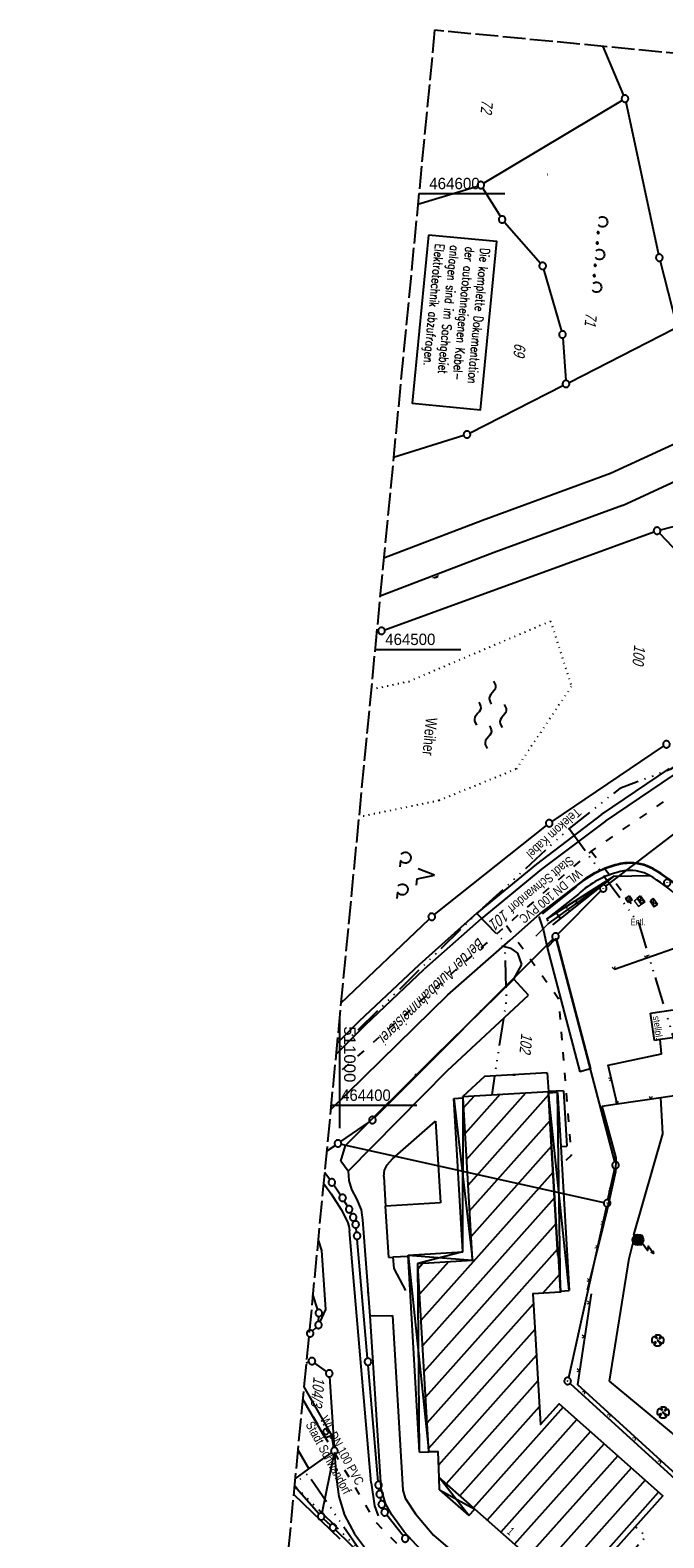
# Model space of a CAD drawing. Extents: x 510932 to 511602, y 463659 to 464636.
# Tile 56 of 81: x 510932 to 511071, y 464305 to 464636. Entities that reach past the tile are written whole.
import ezdxf
from ezdxf.enums import TextEntityAlignment as Align

# ---------------------------------------------------------------- set-up
doc = ezdxf.new("R2010")
doc.units = 0
doc.header["$LTSCALE"] = 10
doc.header["$MEASUREMENT"] = 0
for name, pattern in [('ACAD_ISO03W100', [30, 12, -18]), ('ACAD_ISO14W100', [25.5, 12, -3, 0.5, -3, 0.5, -3, 0.5, -3]), ('AUSGEZOGEN', [0]), ('DASHED', [0.75, 0.5, -0.25]), ('HIDDEN', [0.375, 0.25, -0.125]), ('LT00', [0]), ('LT14', [0.6, 0.5, -0.1]), ('PUNKTX2_STR', [0.6, 0.1, -0.5])]:
    doc.linetypes.add(name, pattern=pattern)
doc.layers.get('0').update_dxf_attribs({"linetype": 'LT00'})
for name, color, linetype in [('--EL_DFK_AB_L', 21, 'LT00'), ('--EL_DFK_AB_P', 7, 'LT00'), ('--WASSER_GRENZE', 180, 'PUNKTX2_STR'), ('--WASSER_NUTZUNG', 180, 'Continuous'), ('AM_ BÄUME', 250, 'Continuous'), ('AM_BOESCH_SCHRAFFUR', 250, 'Continuous'), ('AM_FUNKMAST', 80, 'LT00'), ('AM_KA_PRUF', 182, 'LT00'), ('AM_TEXT_PLANINHALT', 255, 'Continuous'), ('AM_ZAUN', 40, 'Continuous'), ('BAB-KABEL_TEXT_KASTEN', 224, 'Continuous'), ('DFK_AB_L', 21, 'LT00'), ('DFK_AB_P', 7, 'LT00'), ('DFK_BEB_SCHR', 254, 'LT00'), ('DFK_BEBAUUNG', 250, 'LT00'), ('DFK_BES-NAME', 255, 'LT00'), ('DFK_FLUR_NR', 250, 'LT00'), ('DFK_GZPKT', 250, 'LT00'), ('DFK_HAUSNR', 250, 'LT00'), ('DFK_KATASTER', 250, 'LT00'), ('DFK_NUTZUNG', 250, 'LT00'), ('DFK_TOPO-ANL', 252, 'LT00'), ('DFK_VERMPKT', 252, 'LT00'), ('TELEKOM', 210, 'ACAD_ISO14W100'), ('TELEKOM_TEXT', 210, 'Continuous'), ('V104_RASTER', 250, 'LT00'), ('WASSERLTG', 130, 'ACAD_ISO03W100'), ('WASSERLTG_TEXT', 130, 'Continuous')]:
    doc.layers.add(name, color=color, linetype=linetype)
doc.layers.add('-BLATT_104-RAND', color=7, linetype='LT14', plot=False)
doc.layers.add('AM_LINIEN', color=1, linetype='Continuous', lineweight=25)
doc.layers.add('AM_LINIEN_DUENN', color=1, linetype='Continuous', lineweight=9)
doc.styles.add('1', font='ARIAL.TTF', dxfattribs={"width": 0.8, "height": 1.8})
doc.styles.add('ROMANS', font='romans.shx', dxfattribs={"width": 0.8})
doc.styles.get("Standard").update_dxf_attribs({"font": 'ARIAL.TTF'})
doc.styles.add('Versorgungsltg', font='ARIAL.TTF', dxfattribs={"width": 0.8, "height": 2})

# ---------------------------------------------------------------- blocks, each defined once
blk = doc.blocks.new('SYMB0001')
at = {"color": 0, "linetype": 'ByBlock'}
for p, q in [((-0.015712, 0), (0.010166, 0.012015)), ((0, -0.021257), (-0.015712, 0)), ((0.010166, 0.012015), (0, -0.021257))]:
    blk.add_line(p, q, dxfattribs=at)
blk = doc.blocks.new('SYMB7010')
at = {"color": 0, "linetype": 'ByBlock'}
for points in [[(-0.031408, 0.499213), (-0.093728, 0.49134), (-0.15457, 0.475719), (-0.212975, 0.452595), (-0.268021, 0.422333), (-0.31884, 0.385411), (-0.36463, 0.342411), (-0.40467, 0.29401), (-0.438329, 0.240973), (-0.465074, 0.184136), (-0.484486, 0.124395), (-0.496256, 0.062692), (-0.5002, 0)], [(-0.5002, 0), (-0.496256, -0.062692), (-0.484486, -0.124395), (-0.465075, -0.184136), (-0.438329, -0.240973), (-0.404671, -0.29401), (-0.36463, -0.342411), (-0.31884, -0.385411), (-0.268021, -0.422333), (-0.212975, -0.452595), (-0.154571, -0.475719), (-0.093728, -0.49134), (-0.031408, -0.499213), (0.031408, -0.499213)], [(0.5002, 0), (0.496256, 0.062692), (0.484485, 0.124395), (0.465074, 0.184136), (0.438329, 0.240973), (0.40467, 0.29401), (0.36463, 0.342411), (0.31884, 0.385411), (0.268021, 0.422333), (0.212975, 0.452595), (0.15457, 0.475719), (0.093728, 0.49134), (0.031408, 0.499213), (-0.031408, 0.499213)], [(0.031408, -0.499213), (0.093728, -0.491341), (0.15457, -0.475719), (0.212975, -0.452595), (0.268021, -0.422333), (0.31884, -0.385411), (0.36463, -0.342411), (0.404671, -0.294011), (0.438329, -0.240974), (0.465075, -0.184136), (0.484486, -0.124395), (0.496256, -0.062692), (0.500201, 0)]]:
    blk.add_lwpolyline(points, dxfattribs=at)
blk = doc.blocks.new('SYMB7294')
at = {"color": 0, "linetype": 'ByBlock'}
for p, q in [((-0.25, 0), (-0.25, 0.05)), ((0, 0), (0, 0.1)), ((0.25, 0), (0.25, 0.05))]:
    blk.add_line(p, q, dxfattribs=at)
blk = doc.blocks.new('SYMB7292')
at = {"color": 0, "linetype": 'ByBlock'}
for p, q in [((-0.5, 0), (-0.5, 0.2)), ((-0.25, 0), (-0.25, 0.4)), ((0, 0), (0, 0.2)), ((0.25, 0), (0.25, 0.4)), ((0.5, 0), (0.5, 0.2))]:
    blk.add_line(p, q, dxfattribs=at)
blk = doc.blocks.new('SYMB0003')
at = {"color": 0, "linetype": 'ByBlock'}
for p, q in [((-0.015712, 0), (0.010166, 0.012015)), ((0, -0.021257), (-0.015712, 0)), ((0.010166, 0.012015), (0, -0.021257))]:
    blk.add_line(p, q, dxfattribs=at)
for points in [[(-0.031395, 0.499013), (-0.093691, 0.491144), (-0.154509, 0.475528), (-0.21289, 0.452414), (-0.267913, 0.422164), (-0.318712, 0.385257), (-0.364484, 0.342274), (-0.404509, 0.293893), (-0.438154, 0.240877), (-0.464888, 0.184062), (-0.484292, 0.124345), (-0.496058, 0.062667), (-0.5, 0)], [(-0.5, 0), (-0.496058, -0.062667), (-0.484292, -0.124345), (-0.464888, -0.184062), (-0.438154, -0.240877), (-0.404509, -0.293893), (-0.364485, -0.342274), (-0.318712, -0.385257), (-0.267914, -0.422164), (-0.21289, -0.452414), (-0.154509, -0.475529), (-0.093691, -0.491144), (-0.031395, -0.499014), (0.031395, -0.499014)], [(0.5, 0), (0.496057, 0.062667), (0.484292, 0.124345), (0.464888, 0.184062), (0.438153, 0.240877), (0.404509, 0.293893), (0.364484, 0.342274), (0.318712, 0.385257), (0.267913, 0.422164), (0.21289, 0.452414), (0.154509, 0.475528), (0.093691, 0.491144), (0.031395, 0.499013), (-0.031395, 0.499013)], [(0.031395, -0.499014), (0.093691, -0.491144), (0.154509, -0.475529), (0.21289, -0.452414), (0.267914, -0.422164), (0.318712, -0.385257), (0.364485, -0.342274), (0.404509, -0.293893), (0.438154, -0.240877), (0.464889, -0.184062), (0.484292, -0.124345), (0.496058, -0.062667), (0.5, 0)]]:
    blk.add_lwpolyline(points, dxfattribs=at)
blk = doc.blocks.new('ZAUN500', base_point=(511218.882141, 464350.898764))
at = {"layer": 'AM_ZAUN', "lineweight": 0}
for q in [(511218.552141, 464351.470341), (511219.212141, 464351.470341)]:
    blk.add_line((511218.882141, 464350.898764), q, dxfattribs=at)
blk = doc.blocks.new('SYMB1122')
at = {"color": 0, "linetype": 'ByBlock'}
for p, q in [((0.311075, 0.391979), (0.09863, 0.092887)), ((0.09863, 0.092887), (0.418246, 0.260377)), ((-0.475333, -0.172973), (-0.166954, -0.06134)), ((-0.166954, -0.06134), (-0.386962, -0.319059)), ((0.022929, -0.501191), (-0.043246, -0.49913)), ((0.008901, -0.038997), (0.02494, -0.031273)), ((0.377481, -0.336756), (0.093097, -0.145464)), ((0.093097, -0.145464), (0.215406, -0.456826))]:
    blk.add_line(p, q, dxfattribs=at)
for points in [[(-0.508141, 0.010932), (-0.503002, 0.073258), (-0.489922, 0.134413), (-0.469118, 0.19339), (-0.440931, 0.249215), (-0.405825, 0.300971)], [(-0.475728, -0.172816), (-0.494391, -0.113127), (-0.505255, -0.05154), (-0.508141, 0.010932)], [(-0.316293, 0.394214), (-0.150355, 0.155979), (-0.405806, 0.30112)], [(-0.316355, 0.394287), (-0.266036, 0.429988), (-0.211684, 0.459185), (-0.154136, 0.481431), (-0.094277, 0.496382), (-0.033028, 0.50381), (0.028669, 0.503599)], [(-0.02494, 0.031273), (-0.036039, 0.017355), (-0.04, 0)], [(-0.04, 0), (-0.036039, -0.017355), (-0.02494, -0.031273), (-0.008901, -0.038997), (0.008901, -0.038997)], [(0.008901, 0.038997), (-0.008901, 0.038997), (-0.02494, 0.031273)], [(0.04, 0), (0.036039, 0.017355), (0.02494, 0.031273), (0.008901, 0.038997)], [(0.02494, -0.031273), (0.036039, -0.017355), (0.04, 0)], [(0.028669, 0.503599), (0.089866, 0.495753), (0.149621, 0.480392), (0.207015, 0.457753), (0.261166, 0.428184), (0.31124, 0.39214)], [(0.418338, 0.260323), (0.450658, 0.204641), (0.475368, 0.14519), (0.492037, 0.083003), (0.500376, 0.019163), (0.500238, -0.045218), (0.491628, -0.109022), (0.474694, -0.171137), (0.449731, -0.230483), (0.417173, -0.286026), (0.377588, -0.336801)], [(-0.043246, -0.49913), (-0.108608, -0.48859), (-0.172076, -0.469745), (-0.232599, -0.442906), (-0.289176, -0.408519), (-0.340869, -0.367153), (-0.386823, -0.319492)], [(0.215414, -0.456858), (0.153338, -0.479878), (0.088821, -0.494738), (0.022929, -0.501191)]]:
    blk.add_lwpolyline(points, dxfattribs=at)
blk = doc.blocks.new('SYMB7230')
at = {"color": 0, "linetype": 'ByBlock'}
for p, q in [((-0.49, -0.057081), (-0.49, -0.082919)), ((-0.485, -0.087106), (-0.485, -0.052895)), ((-0.48, -0.050836), (-0.48, -0.089164)), ((-0.475, -0.089797), (-0.475, -0.050204)), ((-0.47, -0.050836), (-0.47, -0.089164)), ((-0.465, -0.087106), (-0.465, -0.052895)), ((-0.46, -0.057081), (-0.46, -0.082919)), ((-0.455, -0.070126), (-0.455, -0.069855)), ((-0.26, -0.057081), (-0.26, -0.082919)), ((-0.255, -0.087106), (-0.255, -0.052895)), ((-0.25, -0.050836), (-0.25, -0.089164)), ((-0.245, -0.089797), (-0.245, -0.050204)), ((-0.24, -0.050836), (-0.24, -0.089164)), ((-0.235, -0.087106), (-0.235, -0.052895)), ((-0.23, -0.057081), (-0.23, -0.082919)), ((-0.225, -0.070126), (-0.225, -0.069855)), ((0.23, -0.057081), (0.23, -0.082919)), ((0.235, -0.087105), (0.235, -0.052895)), ((0.24, -0.050836), (0.24, -0.089164)), ((0.245, -0.089796), (0.245, -0.050204)), ((0.25, -0.050836), (0.25, -0.089164)), ((0.255, -0.087105), (0.255, -0.052895)), ((0.26, -0.057081), (0.26, -0.082919)), ((0.265, -0.070126), (0.265, -0.069854)), ((0.46, -0.057081), (0.46, -0.082919)), ((0.465, -0.087105), (0.465, -0.052895)), ((0.47, -0.050836), (0.47, -0.089164)), ((0.475, -0.089796), (0.475, -0.050204)), ((0.48, -0.050836), (0.48, -0.089164)), ((0.485, -0.087105), (0.485, -0.052895)), ((0.49, -0.057081), (0.49, -0.082919)), ((0.495, -0.070126), (0.495, -0.069854)), ((0.829975, -0.002365), (0.825504, -0.031126))]:
    blk.add_line(p, q, dxfattribs=at)
for points in [[(-0.829974, -0.002365), (-0.826745, 0.026562), (-0.816041, 0.053629), (-0.798613, 0.076941), (-0.775681, 0.094866), (-0.74885, 0.106149), (-0.72, 0.11), (-0.691149, 0.106149), (-0.664319, 0.094866), (-0.641387, 0.076941), (-0.623959, 0.053629), (-0.613255, 0.026562), (-0.610025, -0.002365), (-0.614496, -0.031126)], [(-0.109975, -0.002365), (-0.106745, 0.026562), (-0.096041, 0.053629), (-0.078613, 0.076941), (-0.055681, 0.094866), (-0.028851, 0.106149), (0, 0.11)], [(0, 0.11), (0.028851, 0.106149), (0.055681, 0.094866), (0.078613, 0.076941), (0.096041, 0.053629), (0.106745, 0.026562), (0.109975, -0.002365)], [(0.610025, -0.002365), (0.613255, 0.026562), (0.623959, 0.053629), (0.641387, 0.076941), (0.664319, 0.094866), (0.691149, 0.106149), (0.72, 0.11), (0.748851, 0.106149), (0.775681, 0.094866), (0.798613, 0.076941), (0.816041, 0.053629), (0.826745, 0.026562), (0.829975, -0.002365)], [(-0.795233, -0.080249), (-0.813647, -0.057708), (-0.825504, -0.031126), (-0.829974, -0.002365)], [(-0.614496, -0.031126), (-0.626353, -0.057708), (-0.644766, -0.080249)], [(-0.455, -0.07), (-0.456981, -0.061322), (-0.46253, -0.054364), (-0.47055, -0.050502), (-0.47945, -0.050502), (-0.48747, -0.054364), (-0.493019, -0.061322), (-0.495, -0.07), (-0.493019, -0.078678), (-0.48747, -0.085637), (-0.47945, -0.089499), (-0.47055, -0.089499), (-0.46253, -0.085637), (-0.456981, -0.078678), (-0.455, -0.07)], [(-0.225, -0.07), (-0.226981, -0.061322), (-0.23253, -0.054363), (-0.24055, -0.050502), (-0.24945, -0.050502), (-0.25747, -0.054363), (-0.263019, -0.061322), (-0.265, -0.07), (-0.263019, -0.078678), (-0.25747, -0.085637), (-0.24945, -0.089499), (-0.24055, -0.089499), (-0.23253, -0.085637), (-0.226981, -0.078678), (-0.225, -0.07)], [(-0.075234, -0.080249), (-0.093647, -0.057708), (-0.105504, -0.031126), (-0.109975, -0.002365)], [(0.109975, -0.002365), (0.105504, -0.031126), (0.093647, -0.057708), (0.075234, -0.080249)], [(0.265, -0.07), (0.263019, -0.061322), (0.25747, -0.054363), (0.24945, -0.050501), (0.24055, -0.050501), (0.23253, -0.054363), (0.226981, -0.061322), (0.225, -0.07), (0.226981, -0.078678), (0.23253, -0.085637), (0.24055, -0.089499), (0.24945, -0.089499), (0.25747, -0.085637), (0.263019, -0.078678), (0.265, -0.07)], [(0.495, -0.07), (0.493019, -0.061322), (0.48747, -0.054363), (0.47945, -0.050501), (0.47055, -0.050501), (0.46253, -0.054363), (0.456981, -0.061322), (0.455, -0.07), (0.456981, -0.078678), (0.46253, -0.085637), (0.47055, -0.089499), (0.47945, -0.089499), (0.48747, -0.085637), (0.493019, -0.078678), (0.495, -0.07)], [(0.644767, -0.080249), (0.626353, -0.057708), (0.614496, -0.031126), (0.610025, -0.002365)], [(0.825504, -0.031126), (0.813647, -0.057708), (0.795234, -0.080249)]]:
    blk.add_lwpolyline(points, dxfattribs=at)
blk = doc.blocks.new('SYMB7250')
at = {"color": 0, "linetype": 'ByBlock'}
for points in [[(-0.25, 0.28), (-0.208333, 0.308889), (-0.166667, 0.331111), (-0.125, 0.34), (-0.083333, 0.331111), (-0.041667, 0.308889), (0, 0.28)], [(-0.74, 0), (-0.698333, 0.028889), (-0.656667, 0.051111), (-0.615, 0.06), (-0.573333, 0.051111), (-0.531667, 0.028889), (-0.49, 0)], [(-0.49, 0), (-0.448333, -0.028889), (-0.406667, -0.051111), (-0.365, -0.06), (-0.323333, -0.051111), (-0.281667, -0.028889), (-0.24, 0)], [(0, 0.28), (0.041667, 0.251111), (0.083333, 0.228889), (0.125, 0.22), (0.166667, 0.228889), (0.208333, 0.251111), (0.25, 0.28)], [(0.24, 0), (0.281667, 0.028889), (0.323333, 0.051111), (0.365, 0.06), (0.406667, 0.051111), (0.448333, 0.028889), (0.49, 0)], [(0.49, 0), (0.531667, -0.028889), (0.573333, -0.051111), (0.615, -0.06), (0.656667, -0.051111), (0.698333, -0.028889), (0.74, 0)], [(-0.25, -0.28), (-0.208333, -0.251111), (-0.166667, -0.228889), (-0.125, -0.22), (-0.083333, -0.228889), (-0.041667, -0.251111), (0, -0.28)], [(0, -0.28), (0.041667, -0.308889), (0.083333, -0.331111), (0.125, -0.34), (0.166667, -0.331111), (0.208333, -0.308889), (0.25, -0.28)]]:
    blk.add_lwpolyline(points, dxfattribs=at)
blk = doc.blocks.new('SYMB7201')
at = {"color": 0, "linetype": 'ByBlock'}
for p, q in [((0, 0.385), (-0.11, 0.015)), ((-0.255, -0.385), (-0.115, -0.385)), ((0.445, -0.385), (0.585, -0.385))]:
    blk.add_line(p, q, dxfattribs=at)
for points in [[(0.25, 0.015), (0.11, 0.015), (0, 0.385)], [(-0.393816, -0.383308), (-0.416239, -0.362945), (-0.432849, -0.337617), (-0.442589, -0.308936), (-0.444836, -0.27873), (-0.439449, -0.248923), (-0.426769, -0.221415), (-0.407606, -0.197958), (-0.38318, -0.180047), (-0.355047, -0.168823), (-0.325, -0.165), (-0.294953, -0.168823), (-0.26682, -0.180047), (-0.242394, -0.197959), (-0.223231, -0.221415), (-0.210551, -0.248923), (-0.205164, -0.27873), (-0.207411, -0.308936), (-0.21715, -0.337617), (-0.233761, -0.362945), (-0.256184, -0.383308)], [(0.306185, -0.383308), (0.283761, -0.362945), (0.267151, -0.337617), (0.257411, -0.308936), (0.255164, -0.27873), (0.260552, -0.248923), (0.273231, -0.221415), (0.292394, -0.197958), (0.31682, -0.180047), (0.344953, -0.168823), (0.375, -0.165), (0.405047, -0.168823), (0.43318, -0.180047), (0.457606, -0.197959), (0.476769, -0.221415), (0.489449, -0.248923), (0.494836, -0.27873), (0.492589, -0.308936), (0.48285, -0.337617), (0.466239, -0.362945), (0.443816, -0.383308)]]:
    blk.add_lwpolyline(points, dxfattribs=at)

msp = doc.modelspace()

# ---------------------------------------------------------------- hatches: boundary and pattern name
at = {"layer": 'AM_FUNKMAST'}
msp.add_hatch(color=256, dxfattribs=at).paths.add_polyline_path([(511064.24, 464370.52, 1), (511066.6, 464370.52, 1)])

# ---------------------------------------------------------------- linework, layer by layer
at = {"layer": '--EL_DFK_AB_L'}
for p, q in [((511058.4, 464448.09), (511079.88, 464464.59)), ((511047.87, 464437.59), (511057.28, 464447.1)), ((511060.32, 464387.6), (511047.53, 464436.33)), ((511058.82, 464379.28), (511060.35, 464386.15)), ((511058.5, 464377.82), (511050.16, 464340.27)), ((511050.55, 464339.03), (511076.82, 464315.09))]:
    msp.add_line(p, q, dxfattribs=at)
at = {"layer": '--WASSER_GRENZE', "ltscale": 0.2}
for p, q in [((511015.16, 464493.03), (511046.27, 464506.27)), ((511046.27, 464506.27), (511050.81, 464491.91)), ((511006.92, 464491.29), (511015.16, 464493.03)), ((511050.81, 464491.91), (511038.67, 464473.76)), ((511038.67, 464473.76), (511021.84, 464466.88)), ((511021.84, 464466.88), (511004.22, 464463.25))]:
    msp.add_line(p, q, dxfattribs=at)
at = {"layer": '-BLATT_104-RAND'}
msp.add_lwpolyline([(511020.85, 464635.89), (510932.18, 463715.15), (511513.49, 463659.17), (511602.16, 464579.91), (511020.85, 464635.89)], dxfattribs=at)
at = {"layer": 'AM_BOESCH_SCHRAFFUR'}
for p, q in [((511058.11, 464448.93), (511058.15, 464448.87)), ((511058.26, 464448.72), (511058.23, 464448.76)), ((511053.88, 464446.25), (511054.01, 464446.07)), ((511054.34, 464445.61), (511054.24, 464445.75)), ((511055.99, 464447.59), (511056.17, 464447.35)), ((511056.3, 464447.16), (511056.17, 464447.35)), ((511047.53, 464442.23), (511048.06, 464441.5)), ((511049.64, 464443.57), (511049.87, 464443.27)), ((511050.41, 464442.51), (511050.25, 464442.73)), ((511051.76, 464444.91), (511052.11, 464444.42)), ((511052.38, 464444.06), (511052.11, 464444.42)), ((511045.41, 464440.89), (511045.72, 464440.47)), ((511048.45, 464440.95), (511048.06, 464441.5))]:
    msp.add_line(p, q, dxfattribs=at)
at = {"layer": 'AM_FUNKMAST', "elevation": 374.69, "flags": 128}
msp.add_lwpolyline([(511068.83, 464367.5), (511067.65, 464369.11), (511067.51, 464368.14), (511066.32, 464369.75)], dxfattribs=at)
at = {"layer": 'AM_FUNKMAST', "elevation": 374.69}
msp.add_lwpolyline([(511068.7, 464368.16), (511068.83, 464367.5), (511068.21, 464367.82)], dxfattribs=at)
at = {"layer": 'AM_FUNKMAST'}
msp.add_circle((511065.42, 464370.52, 374.69), 1.18, dxfattribs=at)
at = {"layer": 'AM_LINIEN'}
for p, q in [((511060.23, 464450.27), (511045.37, 464440.87)), ((511045.73, 464439.82), (511060.23, 464450.27)), ((511046.73, 464439.59), (511060.23, 464450.27)), ((511060.23, 464450.27), (511067.92, 464450.46)), ((511044.43, 464442.17), (511051.25, 464447.63)), ((511062.67, 464445.38), (511063.54, 464445.97)), ((511063.27, 464444.5), (511062.67, 464445.38)), ((511063.54, 464445.97), (511064.14, 464445.09)), ((511065.22, 464445.39), (511065.97, 464445.95)), ((511066.16, 464444.12), (511065.22, 464445.39)), ((511065.97, 464445.95), (511066.91, 464444.68)), ((511068.78, 464445.37), (511068.07, 464444.86)), ((511069.71, 464444.06), (511068.78, 464445.37)), ((511064.14, 464445.09), (511063.27, 464444.5)), ((511066.91, 464444.68), (511066.16, 464444.12)), ((511068.07, 464444.86), (511069, 464443.55)), ((511069, 464443.55), (511069.71, 464444.06)), ((511074.45, 464434.76), (511060.26, 464429.84)), ((511068.19, 464420.24), (511073.16, 464420.96)), ((511069.06, 464414.25), (511068.19, 464420.24)), ((511070.3, 464414.43), (511069.06, 464414.25)), ((511074.03, 464414.97), (511070.3, 464414.43)), ((511070.87, 464393.77), (511070.43, 464401.72)), ((511064.48, 464371.6), (511070.87, 464393.77)), ((511063.47, 464366.43), (511064.29, 464369.6)), ((511064.48, 464371.6), (511064.29, 464369.6)), ((511064.29, 464369.6), (511066.28, 464369.41)), ((511066.47, 464371.42), (511064.48, 464371.6)), ((511066.28, 464369.41), (511066.47, 464371.42)), ((511059.21, 464339.51), (511063.47, 464366.43)), ((511074.04, 464327.23), (511059.21, 464339.51))]:
    msp.add_line(p, q, dxfattribs=at)
msp.add_lwpolyline([(511082.85, 464434.56), (511079.08, 464439.93, 0.120778), (511067.92, 464450.46, 0.14648), (511063.16, 464451.55, 0.042037), (511061.54, 464451.3, 0.131504), (511052.37, 464446.34), (511045.37, 464440.87)], format="xyb", dxfattribs=at)
for points in [[(511060.88, 464400.34), (511058.91, 464408.84), (511070.56, 464411.32), (511070.3, 464414.43)], [(511057.47, 464399.85), (511060.88, 464400.34), (511070.43, 464401.72), (511081.78, 464403.41)], [(511057.47, 464399.85), (511060.6, 464388.48), (511060.52, 464385.42), (511058.62, 464376.87), (511057.14, 464370.91), (511054.32, 464359.5)], [(511055.16, 464358.64), (511052.15, 464338.8), (511075.39, 464317.55)]]:
    msp.add_lwpolyline(points, dxfattribs=at)
for centre, radius, start, end in [((511066.21, 464431.69), 21.86, 103.4174, 133.1963), ((511063.81, 464441.79), 11.48, 93.7889, 103.4174), ((511063.72, 464443.06), 10.21, 60.4551, 93.7889), ((511052.02, 464422.41), 33.94, 32.9615, 60.4551)]:
    msp.add_arc(centre, radius, start, end, dxfattribs=at)
at = {"layer": 'AM_LINIEN_DUENN', "linetype": 'HIDDEN'}
for p, q in [((511064.14, 464445.09), (511062.67, 464445.38)), ((511063.54, 464445.97), (511063.27, 464444.5)), ((511066.91, 464444.68), (511065.22, 464445.39)), ((511066.16, 464444.12), (511065.97, 464445.95)), ((511069, 464443.55), (511068.78, 464445.37)), ((511068.07, 464444.86), (511069.71, 464444.06))]:
    msp.add_line(p, q, dxfattribs=at)
at = {"layer": 'AM_LINIEN_DUENN'}
for p, q in [((511064.58, 464444.92), (511065.22, 464445.39)), ((511064.58, 464444.92), (511065.53, 464443.65)), ((511065.53, 464443.65), (511066.16, 464444.12))]:
    msp.add_line(p, q, dxfattribs=at)
at = {"layer": 'AM_LINIEN_DUENN', "linetype": 'DASHED'}
msp.add_line((511045.73, 464439.82), (511043.02, 464437.12), dxfattribs=at)
at = {"layer": 'AM_LINIEN_DUENN'}
msp.add_lwpolyline([(511044.53, 464442.06), (511051.35, 464447.51, -0.130741), (511061.18, 464452.81, -0.042037), (511063.06, 464453.09, -0.14648), (511068.68, 464451.81, -0.120562), (511080.37, 464440.79), (511085.05, 464434.11, -0.041513), (511090.08, 464425.49, -0.023817), (511090.41, 464424.71, -0.022122), (511093.17, 464415.94, -0.005064), (511094.76, 464405.26)], format="xyb", dxfattribs=at)
at = {"layer": 'BAB-KABEL_TEXT_KASTEN', "linetype": 'AUSGEZOGEN'}
msp.add_lwpolyline([(511019.48, 464590.95), (511015.92, 464554.06), (511030.91, 464552.62), (511034.47, 464589.51)], close=True, dxfattribs=at)
at = {"layer": 'DFK_AB_L'}
for p, q in [((511058.4, 464448.09), (511079.88, 464464.59)), ((511047.87, 464437.59), (511057.28, 464447.1)), ((511060.32, 464387.6), (511047.53, 464436.33)), ((511058.82, 464379.28), (511060.35, 464386.15)), ((511058.5, 464377.82), (511050.16, 464340.27)), ((511050.55, 464339.03), (511076.82, 464315.09))]:
    msp.add_line(p, q, dxfattribs=at)
at = {"layer": 'DFK_BEB_SCHR'}
for p, q in [((511035.22, 464402.44), (511027.53, 464393.81)), ((511027.86, 464388.16), (511040.87, 464402.77)), ((511045.83, 464402.32), (511028.19, 464382.52)), ((511027.2, 464399.45), (511029.57, 464402.12)), ((511028.52, 464376.88), (511046.16, 464396.68)), ((511046.49, 464391.04), (511028.85, 464371.23)), ((511017.88, 464352.91), (511046.82, 464385.39)), ((511047.15, 464379.75), (511018.21, 464347.27)), ((511018.54, 464341.63), (511047.48, 464374.1)), ((511047.8, 464368.46), (511018.87, 464335.99)), ((511017.22, 464364.2), (511018.27, 464365.38)), ((511023.92, 464365.71), (511017.55, 464358.56)), ((511044.55, 464358.79), (511048.22, 464362.91)), ((511019.2, 464330.34), (511042.49, 464356.48)), ((511042.83, 464350.85), (511019.53, 464324.7)), ((511021.75, 464321.18), (511043.16, 464345.21)), ((511043.5, 464339.58), (511023.4, 464317.02)), ((511026.4, 464314.37), (511043.84, 464333.94)), ((511049.04, 464333.77), (511029.38, 464311.71)), ((511032.37, 464309.05), (511052.03, 464331.11)), ((511055.02, 464328.45), (511035.36, 464306.4)), ((511038.36, 464303.74), (511058.01, 464325.79)), ((511060.99, 464323.13), (511041.35, 464301.08)), ((511043.01, 464296.94), (511063.98, 464320.47)), ((511066.97, 464317.81), (511047.33, 464295.77)), ((511050.32, 464293.11), (511069.96, 464315.16))]:
    msp.add_line(p, q, dxfattribs=at)
at = {"layer": 'DFK_BEBAUUNG'}
for p, q in [((511049.12, 464403.21), (511045.79, 464403.05)), ((511045.81, 464402.69), (511045.79, 464403.05)), ((511047.81, 464402.82), (511045.81, 464402.69)), ((511050.33, 464359.38), (511045.81, 464402.69)), ((511046.5, 464390.84), (511045.81, 464402.69)), ((511048.42, 464359.27), (511047.81, 464402.82)), ((511047.81, 464402.82), (511048.5, 464390.98)), ((511049.12, 464403.21), (511049.84, 464391.07)), ((511025.08, 464401.5), (511027.07, 464401.63)), ((511025.08, 464401.5), (511029.15, 464366.02)), ((511027.02, 464367.88), (511025.08, 464401.5)), ((511027.02, 464367.88), (511027.07, 464401.63)), ((511047.88, 464367.16), (511046.5, 464390.84)), ((511048.5, 464390.98), (511049.84, 464391.07)), ((511048.5, 464390.98), (511050.33, 464359.38)), ((511015.06, 464367.13), (511027.02, 464367.88)), ((511015.06, 464367.13), (511019.57, 464324)), ((511015.06, 464367.13), (511029.15, 464366.02)), ((511017.51, 464323.93), (511015.06, 464367.13)), ((511027.02, 464367.88), (511017.17, 464365.31)), ((511047.98, 464367.18), (511047.88, 464367.16)), ((511048.42, 464359.27), (511047.98, 464367.18)), ((511017.51, 464323.93), (511017.17, 464365.31)), ((511048.42, 464359.27), (511050.33, 464359.38)), ((511017.51, 464323.93), (511019.57, 464324)), ((511028.31, 464310.01), (511021.85, 464318.4)), ((511021.9, 464315.66), (511021.85, 464318.4)), ((511021.9, 464315.66), (511029.66, 464311.46)), ((511021.9, 464315.66), (511028.31, 464310.01)), ((511028.31, 464310.01), (511029.66, 464311.46))]:
    msp.add_line(p, q, dxfattribs=at)
for points in [[(511027.05, 464401.97), (511045.79, 464403.05), (511045.81, 464402.69), (511046.5, 464390.84), (511047.88, 464367.16), (511047.98, 464367.18), (511048.42, 464359.27), (511048.43, 464359.05), (511042.36, 464358.65), (511044.07, 464330.03), (511048.16, 464334.56), (511070.84, 464314.37), (511051.21, 464292.32)], [(511042.32, 464300.22), (511029.66, 464311.46), (511028.51, 464312.5), (511021.85, 464318.4), (511021.64, 464324.03), (511019.57, 464324), (511017.17, 464365.06), (511017.17, 464365.31), (511029.15, 464366.02), (511027.07, 464401.63), (511027.05, 464401.97)]]:
    msp.add_lwpolyline(points, dxfattribs=at)
at = {"layer": 'DFK_KATASTER'}
for p, q in [((511057.75, 464632.34), (511062.28, 464621.56)), ((511061.93, 464620.48), (511031.61, 464602.3)), ((511062.73, 464620.14), (511069.95, 464586.71)), ((511017.17, 464597.69), (511030.25, 464601.69)), ((511031.37, 464601.27), (511035.25, 464595.01)), ((511036.13, 464593.8), (511044.04, 464584.74)), ((511070.29, 464585.25), (511073.76, 464571.45)), ((511044.74, 464583.45), (511048.66, 464569.85)), ((511048.92, 464568.38), (511049.59, 464559.04)), ((511050.31, 464558.63), (511073.27, 464570.38)), ((511028.61, 464547.53), (511048.97, 464557.95)), ((511027.22, 464546.97), (511011.82, 464542.17)), ((511070.34, 464526.27), (511099.68, 464533.92)), ((511009.92, 464504.36), (511068.91, 464525.82)), ((511070.13, 464525.54), (511081.12, 464513.98)), ((511008.13, 464503.83), (511008.48, 464503.92)), ((511046.59, 464462.32), (511071.05, 464478.81)), ((511020.8, 464441.86), (511045.38, 464461.43)), ((511000.29, 464422.4), (511019.67, 464440.87)), ((511007.75, 464397.33), (511046.81, 464436.53)), ((511000.27, 464392.08), (511006.6, 464396.38)), ((510997.17, 464389.97), (510999.03, 464391.24)), ((511000.38, 464391.5), (511057.93, 464378.71)), ((510997.86, 464383.73), (510996.71, 464385.28)), ((511000.24, 464380.33), (510998.74, 464382.51)), ((511001.73, 464377.87), (511001.05, 464379.06)), ((511002.66, 464376.12), (511002.44, 464376.55)), ((511003.28, 464374.6), (511003.24, 464374.74)), ((511003.75, 464372.14), (511003.62, 464373.15)), ((511006.16, 464344.52), (511003.9, 464370.65)), ((510995.23, 464355.18), (510994.14, 464358.49)), ((510995.41, 464352.59), (510995.44, 464353.72)), ((510994.08, 464350.52), (510994.86, 464351.31)), ((510993.24, 464343.66), (510992.69, 464343.46)), ((510997.14, 464341.64), (510994.56, 464343.47)), ((511008.49, 464317.48), (511006.28, 464343.02)), ((510997.8, 464340.45), (510998.82, 464324.96)), ((510998.72, 464323.47), (510996.12, 464310.56)), ((510995.47, 464310.39), (510990.09, 464316.47)), ((511008.71, 464315.45), (511008.64, 464315.99)), ((511009.1, 464313.22), (511008.95, 464313.97)), ((511009.64, 464311.43), (511009.51, 464311.78)), ((511013.93, 464305.56), (511010.36, 464310.14)), ((510998.01, 464307.94), (510996.52, 464309.32)), ((510999.1, 464306.91), (511023.14, 464283.52))]:
    msp.add_line(p, q, dxfattribs=at)
at = {"layer": 'DFK_TOPO-ANL'}
for p, q in [((511083.43, 464549.76), (511059.43, 464538.65)), ((511062.02, 464531.61), (511086.58, 464542.96)), ((511059.43, 464538.65), (511031.32, 464528.31)), ((511062.02, 464531.61), (511033.91, 464521.27)), ((511031.32, 464528.31), (511009.69, 464520.05)), ((511033.91, 464521.27), (511008.89, 464511.7)), ((511057.4, 464463.81), (511072.34, 464473.91)), ((511058.32, 464462.38), (511073.18, 464472.48)), ((511057.4, 464463.81), (511043.21, 464452.94)), ((511058.32, 464462.38), (511044.3, 464451.8)), ((511043.21, 464452.94), (511030.09, 464442.18)), ((511044.3, 464451.8), (511031.03, 464440.92)), ((511043.88, 464442.04), (511051.98, 464448.18)), ((511030.09, 464442.18), (511017.42, 464430.83)), ((511037.37, 464436.28), (511043.88, 464442.04)), ((511031.03, 464440.92), (511018.57, 464429.86)), ((511043.66, 464441.47), (511044.72, 464438.39)), ((511023.74, 464424.29), (511037.37, 464436.28)), ((511044.72, 464438.39), (511045.55, 464434.63)), ((511045.55, 464434.63), (511047.49, 464436.7)), ((511047.49, 464436.7), (511054.99, 464408.04)), ((511037.65, 464434.46), (511035.55, 464434.91)), ((511039.06, 464433.4), (511037.65, 464434.46)), ((511039.93, 464430.93), (511039.06, 464433.4)), ((511045.55, 464434.63), (511052.67, 464407.36)), ((511017.42, 464430.83), (511004.32, 464418.46)), ((511005.66, 464417.65), (511018.57, 464429.86)), ((511038.23, 464427.69), (511039.93, 464430.93)), ((511020.82, 464410.64), (511038.23, 464427.69)), ((511041.46, 464424.2), (511038.23, 464427.69)), ((510998.04, 464399), (511023.74, 464424.29)), ((511023.68, 464407.63), (511041.46, 464424.2)), ((510999.21, 464411.17), (511005.66, 464417.65)), ((511004.32, 464418.46), (510999.44, 464413.56)), ((511001.3, 464391.19), (511020.82, 464410.64)), ((511001.92, 464385.59), (511023.68, 464407.63)), ((511031.76, 464406.32), (511027.05, 464401.97)), ((511045.54, 464407.17), (511031.76, 464406.32)), ((511045.54, 464407.17), (511045.79, 464403.05)), ((511054.99, 464408.04), (511052.67, 464407.36)), ((511011.61, 464388.28), (511021.06, 464396.57)), ((511021.06, 464396.57), (511022.16, 464378.63)), ((511000.26, 464387.79), (511001.3, 464391.19)), ((511001.92, 464385.59), (511000.26, 464387.79)), ((511009.72, 464384.4), (511009.85, 464385.78)), ((511009.85, 464385.78), (511010.44, 464386.97)), ((511010.44, 464386.97), (511011.61, 464388.28)), ((510996.49, 464382.92), (510998.17, 464380.64)), ((511001.92, 464385.59), (511002.07, 464383.51)), ((511002.07, 464383.51), (511002.59, 464381.58)), ((511009.72, 464384.4), (511010.11, 464377.92)), ((510998.17, 464380.64), (511000.35, 464377.18)), ((511002.59, 464381.58), (511003.72, 464379.53)), ((511003.72, 464379.53), (511004.72, 464377.12)), ((511000.35, 464377.18), (511001.74, 464374.45)), ((511004.72, 464377.12), (511005.04, 464374.89)), ((511022.16, 464378.63), (511010.11, 464377.92)), ((511010.79, 464366.65), (511010.11, 464377.92)), ((511001.74, 464374.45), (511002.04, 464373.49)), ((511002.04, 464373.49), (511002.18, 464372.51)), ((511006.9, 464317.22), (511002.18, 464372.51)), ((511005.04, 464374.89), (511006.63, 464353.87)), ((510995.28, 464370.42), (510995.29, 464370.41)), ((510995.29, 464370.41), (510996.08, 464368.16)), ((510996.08, 464368.16), (510996.91, 464355.24)), ((511010.79, 464366.65), (511011.7, 464366.68)), ((511015.08, 464366.86), (511011.7, 464366.68)), ((511011.7, 464366.68), (511011.89, 464364.23)), ((511011.89, 464364.23), (511014.48, 464359.43)), ((510996.91, 464355.24), (510995.7, 464352.52)), ((511006.63, 464353.87), (511011.63, 464353.95)), ((511006.63, 464353.87), (511009.04, 464316.18)), ((511011.63, 464353.95), (511013.84, 464315.57)), ((510992.19, 464338.27), (510998.34, 464327.55)), ((510996.82, 464327.08), (510991.93, 464335.58)), ((510998.34, 464327.55), (510996.82, 464327.08)), ((510998.75, 464324.95), (510998.34, 464327.55)), ((510990.85, 464324.43), (510993.26, 464320.25)), ((510993.26, 464320.25), (510998.26, 464323.78)), ((510998.93, 464323.46), (510999.33, 464317.93)), ((510990.25, 464318.1), (510993.26, 464320.25)), ((510999.33, 464317.93), (510999.88, 464314.2)), ((511006.9, 464317.22), (511007.67, 464312.14)), ((511010.11, 464312.7), (511009.04, 464316.18)), ((510989.92, 464314.7), (511000.09, 464304.93)), ((510999.88, 464314.2), (511001.08, 464310.13)), ((511013.84, 464315.57), (511014.42, 464313.85)), ((511014.42, 464313.85), (511016.67, 464310.37)), ((511001.08, 464310.13), (511003.29, 464306)), ((511007.67, 464312.14), (511008.5, 464309.93)), ((511011.5, 464310.21), (511010.11, 464312.7)), ((511014.2, 464306.46), (511011.5, 464310.21)), ((511016.67, 464310.37), (511020.6, 464305.72)), ((511017.8, 464302.53), (511014.2, 464306.46)), ((511003.29, 464306), (511005.91, 464302.47)), ((511020.6, 464305.72), (511042.28, 464287.09))]:
    msp.add_line(p, q, dxfattribs=at)
at = {"layer": 'TELEKOM', "ltscale": 0.05, "flags": 128}
for points in [[(511215.71, 464479.18), (511199.73, 464478.06), (511196.85, 464477.55), (511180.94, 464494.46), (511172.99, 464503.59), (511160.12, 464518.81), (511165.03, 464522.03), (511158.77, 464532.18), (511125.52, 464511.38), (511108.09, 464500.38), (511102.24, 464496.64), (511090.26, 464485.42), (511072.49, 464473.69), (511061.42, 464469.51), (511050.31, 464460.74), (511030.15, 464442.12), (511030.09, 464442.07), (510999.28, 464411.9)], [(511050.31, 464460.74), (511065.62, 464439.92), (511082.35, 464384.43)], [(511030.09, 464442.07), (511036.2, 464435.8), (511036.53, 464422.93), (511033.89, 464405.94), (511033.39, 464402.34)], [(511549.61, 464034.25), (511540.21, 464035.66), (511536.81, 464036.44), (511508.22, 464040.79), (511481.53, 464047.76), (511460.22, 464064.13), (511456.36, 464064.13), (511447.67, 464064.85), (511409.59, 464072.32), (511406.66, 464069.39), (511402.39, 464065.92), (511397.19, 464062.73), (511392.26, 464061.26), (511387.73, 464061.93), (511375.19, 464064.72), (511362.39, 464067.39), (511343.8, 464073.01), (511326.07, 464078.88), (511308.34, 464086.47), (511289.27, 464094.6), (511272.7, 464101.84), (511261.37, 464111.7), (511256.17, 464115.3), (511229.59, 464132.8), (511221.32, 464138.13), (511201.59, 464150.65), (511180.49, 464164.08), (511162.89, 464176.07), (511152.49, 464183.79), (511143.42, 464190.45), (511126.94, 464204.53), (511112.19, 464215.68), (511095.65, 464229.18), (511075.8, 464245.22), (511058.75, 464258.33), (511036.14, 464275.29), (511026.82, 464281.33), (511023.41, 464284.21), (511016.98, 464290.11), (511009.61, 464297.52), (511004.36, 464302.5), (510990.1, 464316.62)], [(511004.36, 464302.5), (510992.95, 464319.16), (510990.16, 464317.18)], [(511036.14, 464275.29), (511040.47, 464282.51), (511043.75, 464280.8), (511044.93, 464280.67), (511045.98, 464281.33), (511053.87, 464290.54), (511060.57, 464298.01), (511067.13, 464305.49), (511064.79, 464307.57)]]:
    msp.add_lwpolyline(points, dxfattribs=at)
at = {"layer": 'V104_RASTER'}
for p, q in [((511036.23, 464600), (511017.39, 464600)), ((511007.76, 464500), (511026.6, 464500)), ((511000, 464419.4), (511000, 464395)), ((511016.97, 464400), (510998.13, 464400))]:
    msp.add_line(p, q, dxfattribs=at)
at = {"layer": 'WASSERLTG', "ltscale": 0.015, "flags": 128}
for points in [[(511311.1, 464607.94), (511310.93, 464596.33), (511307.62, 464595.82), (511301.24, 464595.07), (511291.78, 464593.59), (511280.74, 464591.92), (511271.55, 464589.6), (511263.08, 464587.35), (511252.68, 464583.73), (511238.12, 464577.89), (511215.09, 464565.45), (511177.4, 464539.36), (511157.15, 464525.32), (511105.81, 464490.25), (511070.25, 464466.11), (511055.17, 464455.8), (511036.58, 464439.48), (510998.73, 464406.21)], [(511055.17, 464455.8), (511063.96, 464444.33)], [(511036.58, 464439.48), (511047.95, 464423.51), (511050.81, 464389.05), (511047.7, 464386.06)], [(510991.92, 464335.52), (511007.82, 464308.69), (511019.94, 464296.43), (511029.78, 464287.68), (511042.62, 464278.22), (511067.42, 464265.41), (511075.24, 464261.35), (511087.84, 464252.84), (511104.46, 464237.31), (511127.12, 464214.7), (511137.04, 464205.44), (511147.58, 464196.17), (511155.8, 464189.17), (511173.22, 464176.48), (511189.21, 464166.07), (511210.02, 464152.79), (511219.79, 464146.43)]]:
    msp.add_lwpolyline(points, dxfattribs=at)

# ---------------------------------------------------------------- block references
at = {"layer": '--EL_DFK_AB_P', "xscale": 1.500000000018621, "yscale": 1.5, "zscale": 1.5, "rotation": 264.7377099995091}
for p in [(511057.81, 464447.63), (511047.34, 464437.06), (511060.51, 464386.88), (511058.66, 464378.55), (511050, 464339.54)]:
    msp.add_blockref('SYMB0003', p, dxfattribs=at)
at = {"layer": '--WASSER_NUTZUNG', "xscale": 9.99999999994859, "yscale": 10.00000000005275, "zscale": 10, "rotation": 264.7376999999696}
msp.add_blockref('SYMB7250', (511033.06, 464485.69), dxfattribs=at)
at = {"layer": 'AM_ BÄUME', "xscale": 2.499999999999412, "yscale": 2.5, "zscale": 2.5, "rotation": 272.6154099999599}
for p in [(511069.76, 464348.42), (511070.94, 464332.63)]:
    msp.add_blockref('SYMB1122', p, dxfattribs=at)
at = {"layer": 'AM_KA_PRUF', "xscale": 1.499999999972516, "yscale": 1.5, "zscale": 1.5, "rotation": 272.266200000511}
msp.add_blockref('SYMB0003', (511071.82, 464448.85), dxfattribs=at)
at = {"layer": 'AM_ZAUN'}
for p, rotation in [((511067.35, 464432.3), 19.085036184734), ((511060.27, 464429.85), 19.085036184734), ((511059.61, 464405.84), 105.3735581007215), ((511060.92, 464400.35), 8.18209825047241), ((511068.35, 464401.42), 8.18209825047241), ((511058.54, 464395.99), 105.3735581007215), ((511060.53, 464388.75), 105.3735581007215), ((511059.62, 464381.36), 77.45700050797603), ((511057.92, 464374.06), 76.01802030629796), ((511056.63, 464368.84), 76.11511958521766), ((511054.83, 464361.56), 76.11511958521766), ((511054.86, 464356.62), 81.35046590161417), ((511053.73, 464349.21), 81.35046590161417), ((511052.6, 464341.79), 81.35046590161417), ((511053.8, 464337.29), 137.5696925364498), ((511059.33, 464332.23), 137.5696925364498), ((511064.87, 464327.17), 137.5696925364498), ((511070.41, 464322.11), 137.5696925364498)]:
    msp.add_blockref('ZAUN500', p, dxfattribs=dict(at, rotation=rotation))
at = {"layer": 'DFK_AB_P', "xscale": 1.500000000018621, "yscale": 1.5, "zscale": 1.5, "rotation": 264.7377099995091}
for p in [(511057.81, 464447.63), (511047.34, 464437.06), (511060.51, 464386.88), (511058.66, 464378.55), (511050, 464339.54)]:
    msp.add_blockref('SYMB0003', p, dxfattribs=at)
at = {"layer": 'DFK_BEBAUUNG', "rotation": 301.6068999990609}
msp.add_blockref('SYMB0001', (511045.57, 464604.22), dxfattribs=at)
at = {"layer": 'DFK_GZPKT', "xscale": 1.500000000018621, "yscale": 1.5, "zscale": 1.5, "rotation": 264.7377099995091}
for p in [(511062.57, 464620.87), (511030.97, 464601.91), (511035.64, 464594.37), (511044.53, 464584.17), (511070.11, 464585.98), (511048.87, 464569.13), (511049.64, 464558.29), (511027.94, 464547.19), (511069.61, 464526.08), (511009.21, 464504.1), (511071.67, 464479.23), (511045.97, 464461.9), (511020.21, 464441.39), (511007.22, 464396.8), (510999.65, 464391.66), (510998.31, 464383.13), (511000.67, 464379.71), (511002.11, 464377.22), (511002.99, 464375.45), (511003.53, 464373.89), (511003.84, 464371.4), (510995.39, 464351.84), (510995.46, 464354.47), (510993.55, 464349.99), (510993.95, 464343.91), (511006.22, 464343.77), (510997.75, 464341.2), (510998.87, 464324.21), (511008.55, 464316.73), (511008.8, 464314.71), (511009.25, 464312.48), (510995.97, 464309.83), (511009.9, 464310.73), (510998.56, 464307.43), (511014.39, 464304.97)]:
    msp.add_blockref('SYMB7010', p, dxfattribs=at)
at = {"layer": 'DFK_NUTZUNG', "xscale": 10.00000000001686, "yscale": 10, "zscale": 10, "rotation": 264.7377100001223}
for name, p in [('SYMB7230', (511056.96, 464586.68)), ('SYMB7201', (511016.96, 464450.85))]:
    msp.add_blockref(name, p, dxfattribs=at)
at = {"layer": 'DFK_TOPO-ANL'}
for name, p, rotation in [('SYMB7292', (511021.02, 464516.06), 200.9086300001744), ('SYMB7294', (511030.99, 464420.75), 44.99973999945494), ('SYMB7294', (511016.63, 464406.71), 44.91289000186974), ('SYMB7294', (511038.18, 464406.6), 181.9607499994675), ('SYMB7294', (511005.49, 464368.44), 94.57775999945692), ('SYMB7294', (511006.19, 464358.99), 94.36160000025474)]:
    msp.add_blockref(name, p, dxfattribs=dict(at, rotation=rotation))
at = {"layer": 'DFK_VERMPKT', "xscale": 1.200000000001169, "yscale": 1.200000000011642, "zscale": 1.2, "rotation": 264.7377100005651}
msp.add_blockref('SYMB7010', (510997.02, 464328.44), dxfattribs=at)

# ---------------------------------------------------------------- texts
at = {"layer": 'AM_TEXT_PLANINHALT', "style": '1', "width": 0.742184}
msp.add_text('Entl.', height=1.5, dxfattribs=at).set_placement((511063.82, 464439.49))
at = {"layer": 'AM_TEXT_PLANINHALT', "style": '1', "width": 0.87}
msp.add_text('stellpl.', height=1.5, rotation=278.3, dxfattribs=at).set_placement((511068.66, 464419.52))
at = {"layer": 'BAB-KABEL_TEXT_KASTEN', "insert": (511032.93, 464587.92), "char_height": 2, "width": 33.7438, "attachment_point": 1, "rotation": 264.4992, "style": 'ROMANS'}
msp.add_mtext('{\\W0.75;Die komplette Dokumentation der autobahneigenen Kabel-\\Panlagen sind im Sachgebiet Elektrotechnik abzufragen.}', dxfattribs=at)
at = {"layer": 'DFK_BES-NAME', "width": 0.75}
msp.add_text('Weiher', height=2.5, rotation=264.4992, dxfattribs=at).set_placement((511018.95, 464485.15))
at = {"layer": 'DFK_BES-NAME', "oblique": 13.754, "width": 0.75}
msp.add_text('Bei der Autobahnmeisterei', height=2.5, rotation=224.6424, dxfattribs=at).set_placement((511030.51, 464436.96))
at = {"layer": 'DFK_FLUR_NR', "oblique": 13.754, "width": 0.75}
for s, rotation, p in [('72', 264.4992, (511031.21, 464620.72)), ('71', 264.4992, (511053.99, 464574.02)), ('69', 264.4992, (511038.38, 464567.31)), ('100', 264.4992, (511064.62, 464501.16)), ('101', 219.6858, (511036.01, 464443.13)), ('102', 264.4992, (511039.86, 464415.95)), ('104/3', 264.4992, (510994.31, 464340.58))]:
    msp.add_text(s, height=2.5, rotation=rotation, dxfattribs=at).set_placement(p)
at = {"layer": 'DFK_HAUSNR', "width": 0.75}
msp.add_text('1', height=1.8, rotation=-41.6118, dxfattribs=at).set_placement((511036.54, 464306.28))
at = {"layer": 'TELEKOM_TEXT', "style": 'Versorgungsltg', "width": 0.8}
msp.add_text('Telekom Kabel', height=2, rotation=222.1837, dxfattribs=at).set_placement((511046.32, 464460.44), align=Align.CENTER)
at = {"layer": 'V104_RASTER'}
for s, rotation, width, p in [(' 464600', 0.0014, 0.951, (511018.73, 464601)), (' 464500', 0.0014, 0.944, (511009.1, 464501)), (' 511000', -89.9986, 1.058, (511001, 464418.4)), (' 464400', 0.0014, 0.931, (510999.47, 464401))]:
    msp.add_text(s, height=2.5, rotation=rotation, dxfattribs=dict(at, width=width)).set_placement(p)
at = {"layer": 'WASSERLTG_TEXT', "char_height": 2, "style": 'Versorgungsltg'}
for insert, attachment_point, rotation in [((511045.22, 464447.17), 5, 219.3249), ((510996.71, 464322.23), 8, 298.7023)]:
    msp.add_mtext('WL DN 100 PVC\\PStadt Schwandorf', dxfattribs=dict(at, insert=insert, attachment_point=attachment_point, rotation=rotation))

doc.saveas('drawing.dxf')
